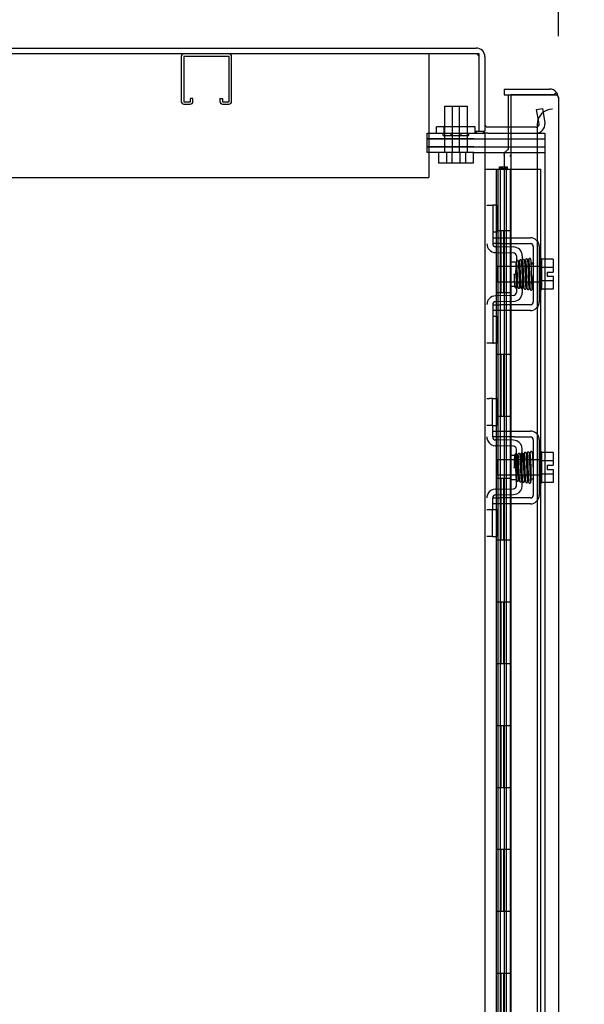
# Model space of a CAD drawing. Header units: inches. Extents: x 2 to 538, y -2 to 358.
# Tile 11 of 43: x 45 to 54, y 207 to 223. Entities that reach past the tile are written whole.
import ezdxf
from ezdxf.enums import TextEntityAlignment as Align
from ezdxf.lldxf.tags import DXFTag

# ---------------------------------------------------------------- set-up
doc = ezdxf.new("R2010")
doc.units = ezdxf.units.IN
doc.header["$MEASUREMENT"] = 0
for name, color, linetype in [('COM42667', 7, 'Continuous'), ('COM42780', 7, 'Continuous'), ('COM50677-1', 7, 'Continuous'), ('COM52167-13', 7, 'Continuous'), ('COM52168-13', 7, 'Continuous'), ('COM54746-68', 7, 'Continuous'), ('COM56145', 7, 'Continuous'), ('COM70098', 7, 'Continuous'), ('COM70110-4', 7, 'Continuous'), ('COM70220', 7, 'Continuous'), ('COM71189-4', 7, 'Continuous'), ('Default', 7, 'Continuous'), ('GSK86006', 7, 'Continuous'), ('NTS86070', 7, 'Continuous'), ('SCC180005', 7, 'Continuous'), ('SCC19011', 7, 'Continuous'), ('SPR20265', 7, 'Continuous'), ('WAF25035', 7, 'Continuous')]:
    doc.layers.add(name, color=color, linetype=linetype)
doc.styles.add('SEACAD_Times_New_Roman', font='times.ttf')
tags = doc.linetypes.add('HIDDEN2', pattern=[0.1875, 0.125, -0.0625]).pattern_tags.tags
tags[6:7] = [DXFTag(74, 4), DXFTag(75, 0), DXFTag(340, '0'), DXFTag(46, 0.0), DXFTag(50, 0.0), DXFTag(44, 0.0), DXFTag(45, 0.0)]
tags[4:5] = [DXFTag(74, 4), DXFTag(75, 0), DXFTag(340, '0'), DXFTag(46, 0.0), DXFTag(50, 0.0), DXFTag(44, 0.0), DXFTag(45, 0.0)]
doc.dimstyles.new('HAMMOND_(STH_-_540x360)', dxfattribs={"dimtxt": 2, "dimasz": 2.5, "dimexe": 1, "dimexo": 1, "dimgap": 0.5, "dimtad": 0, "dimtih": 1, "dimtoh": 1, "dimzin": 0, "dimdsep": 46, "dimtxsty": 'SEACAD_Times_New_Roman', "dimblk1": '_SE_FILLED', "dimblk2": '_SE_FILLED', "dimsah": 1, "dimcen": 1, "dimadec": 0, "dimazin": 0, "dimtfac": 0.8, "dimtofl": 0, "dimtmove": 0, "dimatfit": 3, "dimfxl": 0, "dimtolj": 1, "dimtzin": 0, "dimarcsym": 0})

# ---------------------------------------------------------------- blocks, each defined once
blk = doc.blocks.new('SE3')
at = {"layer": 'COM42667', "color": 7, "linetype": 'HIDDEN2'}
for p, q in [((52.816, 219.475), (52.941, 219.475)), ((52.941, 219.475), (53.424, 219.475)), ((52.941, 219.38), (52.816, 219.38)), ((52.941, 219.38), (53.424, 219.38)), ((53.472, 219.332), (53.472, 218.441)), ((53.567, 219.332), (53.567, 218.441)), ((52.816, 218.393), (52.941, 218.393)), ((53.424, 218.393), (52.941, 218.393)), ((52.941, 218.298), (52.816, 218.298)), ((53.424, 218.298), (52.941, 218.298)), ((52.816, 216.351), (52.941, 216.351)), ((52.816, 216.256), (52.816, 216.294)), ((52.941, 216.351), (53.108, 216.351)), ((53.108, 216.351), (53.168, 216.351)), ((53.168, 216.351), (53.424, 216.351)), ((52.941, 216.256), (52.816, 216.256)), ((53.108, 216.256), (52.941, 216.256)), ((53.168, 216.256), (53.108, 216.256)), ((53.168, 216.256), (53.424, 216.256)), ((53.472, 216.208), (53.472, 215.317)), ((53.567, 216.208), (53.567, 215.317)), ((52.816, 215.269), (52.941, 215.269)), ((52.816, 215.231), (52.816, 215.269)), ((52.941, 215.174), (52.816, 215.174)), ((53.108, 215.269), (52.941, 215.269)), ((53.108, 215.174), (52.941, 215.174)), ((53.168, 215.269), (53.108, 215.269)), ((53.168, 215.174), (53.108, 215.174)), ((53.424, 215.269), (53.168, 215.269)), ((53.424, 215.174), (53.168, 215.174))]:
    blk.add_line(p, q, dxfattribs=at)
for centre, radius, start, end in [((53.424, 219.332), 0.143, 0, 90), ((53.424, 219.332), 0.048, 0, 90), ((53.424, 218.441), 0.143, 270, 0), ((53.424, 218.441), 0.048, 270, 0), ((53.424, 216.208), 0.143, 0, 90), ((53.424, 216.208), 0.048, 0, 90), ((53.424, 215.317), 0.143, 270, 0), ((53.424, 215.317), 0.048, 270, 0)]:
    blk.add_arc(centre, radius, start, end, dxfattribs=at)
at = {"layer": 'COM42780', "color": 7, "linetype": 'HIDDEN2'}
for p, q in [((52.721, 220.002), (52.816, 220.002)), ((52.816, 220.002), (52.816, 219.752)), ((52.83, 220.002), (52.816, 220.002)), ((52.881, 220.002), (52.83, 220.002)), ((52.881, 220.002), (52.881, 219.565)), ((52.816, 219.752), (52.816, 219.379)), ((52.816, 219.565), (52.83, 219.565)), ((52.881, 219.565), (52.83, 219.565)), ((52.863, 219.332), (53.153, 219.326)), ((52.862, 219.237), (53.151, 219.231)), ((53.198, 219.183), (53.198, 218.59)), ((53.293, 219.183), (53.293, 218.59)), ((53.103, 218.692), (53.103, 219.082)), ((53.198, 219.082), (53.103, 219.082)), ((53.103, 218.692), (53.198, 218.692)), ((53.151, 218.542), (52.862, 218.536)), ((52.816, 218.394), (52.816, 218.021)), ((53.153, 218.447), (52.863, 218.442)), ((52.83, 218.208), (52.816, 218.208)), ((52.83, 218.208), (52.881, 218.208)), ((52.881, 218.208), (52.881, 217.771)), ((52.816, 218.021), (52.816, 217.771)), ((52.816, 217.771), (52.721, 217.771)), ((52.816, 217.771), (52.83, 217.771)), ((52.881, 217.771), (52.83, 217.771)), ((52.721, 216.878), (52.763, 216.878)), ((52.814, 216.878), (52.763, 216.878)), ((52.814, 216.878), (52.881, 216.878)), ((52.814, 216.441), (52.814, 216.878)), ((52.881, 216.441), (52.881, 216.878)), ((52.763, 216.441), (52.721, 216.441)), ((52.814, 216.441), (52.763, 216.441)), ((52.814, 216.441), (52.881, 216.441)), ((52.816, 216.294), (52.816, 216.441)), ((53.153, 216.202), (52.863, 216.208)), ((53.207, 216.191), (53.153, 216.202)), ((53.151, 216.107), (52.862, 216.113)), ((53.103, 215.958), (53.103, 215.568)), ((53.198, 215.958), (53.103, 215.958)), ((53.198, 215.466), (53.198, 216.059)), ((53.293, 215.466), (53.293, 216.059)), ((53.103, 215.568), (53.198, 215.568)), ((52.862, 215.412), (53.151, 215.418)), ((52.863, 215.318), (53.153, 215.323)), ((53.153, 215.323), (53.207, 215.334)), ((52.816, 215.084), (52.816, 215.231)), ((52.721, 215.084), (52.763, 215.084)), ((52.763, 215.084), (52.814, 215.084)), ((52.814, 215.084), (52.881, 215.084)), ((52.814, 214.647), (52.814, 215.084)), ((52.881, 214.647), (52.881, 215.084)), ((52.763, 214.647), (52.721, 214.647)), ((52.814, 214.647), (52.763, 214.647)), ((52.814, 214.647), (52.881, 214.647))]:
    blk.add_line(p, q, dxfattribs=at)
for centre, radius, start, end in [((52.864, 219.379), 0.143, 180, 269), ((52.864, 219.379), 0.048, 180, 269), ((53.15, 219.183), 0.143, 0, 89), ((53.15, 219.183), 0.048, 0, 89), ((52.864, 218.394), 0.143, 91, 180), ((53.15, 218.59), 0.048, 271, 0), ((53.15, 218.59), 0.143, 271, 0), ((52.864, 218.394), 0.048, 91, 180), ((52.864, 216.255), 0.143, 180, 206.9082), ((52.864, 216.255), 0.143, 206.9082, 269), ((52.864, 216.255), 0.048, 180, 269), ((53.15, 216.059), 0.143, 0, 66.6665), ((53.15, 216.059), 0.048, 0, 89), ((52.864, 215.27), 0.143, 153.0918, 180), ((52.864, 215.27), 0.143, 91, 153.0918), ((53.15, 215.466), 0.048, 271, 0), ((53.15, 215.466), 0.143, 293.3335, 0), ((52.864, 215.27), 0.048, 91, 180)]:
    blk.add_arc(centre, radius, start, end, dxfattribs=at)
at = {"layer": 'COM50677-1', "color": 7, "linetype": 'HIDDEN2'}
for p, q in [((51.786, 222.447), (51.786, 222.262)), ((51.786, 222.262), (51.786, 220.447)), ((28.286, 220.447), (51.786, 220.447))]:
    blk.add_line(p, q, dxfattribs=at)
at = {"layer": 'COM52167-13', "color": 7, "linetype": 'HIDDEN2'}
blk.add_arc((53.323, 220.81), 0.224, 179.797, 186.1302, dxfattribs=at)
at = {"layer": 'COM52168-13', "color": 7, "linetype": 'Continuous'}
for p, q in [((53.003, 221.879), (53.003, 221.784)), ((53.003, 221.879), (53.735, 221.879)), ((53.003, 221.784), (53.735, 221.784)), ((53.073, 221.784), (53.108, 221.784)), ((53.073, 221.262), (53.073, 221.784)), ((53.108, 221.784), (53.108, 151.387)), ((53.735, 221.784), (53.108, 221.784)), ((53.735, 221.784), (53.735, 221.784)), ((53.798, 221.784), (53.735, 221.784)), ((53.735, 221.784), (53.849, 221.784)), ((53.798, 221.784), (53.849, 221.823)), ((53.878, 221.736), (53.878, 151.435)), ((53.878, 221.736), (53.878, 221.736)), ((53.878, 221.736), (53.878, 221.736))]:
    blk.add_line(p, q, dxfattribs=at)
at = {"layer": 'COM52168-13', "color": 7, "linetype": 'HIDDEN2'}
for p, q in [((53.073, 220.909), (53.073, 221.262)), ((53.003, 220.811), (53.003, 191.149))]:
    blk.add_line(p, q, dxfattribs=at)
at = {"layer": 'COM52168-13', "color": 7, "linetype": 'Continuous'}
for start, end in [(37.5036, 90), (0.1561, 37.5036), (0, 0.0762)]:
    blk.add_arc((53.735, 221.736), 0.143, start, end, dxfattribs=at)
blk.add_open_spline([(53.849, 221.784), (53.858, 221.776), (53.866, 221.768), (53.873, 221.756), (53.875, 221.752), (53.878, 221.744), (53.878, 221.74), (53.878, 221.736)], degree=3, knots=[0, 0, 0, 0, 0.5, 0.5, 0.75, 0.75, 1, 1, 1, 1], dxfattribs=at)
at = {"layer": 'COM52168-13', "color": 7, "linetype": 'HIDDEN2'}
blk.add_open_spline([(53.003, 220.811), (53.003, 220.813), (53.003, 220.815), (53.004, 220.827), (53.008, 220.837), (53.019, 220.858), (53.028, 220.868), (53.048, 220.888), (53.06, 220.899), (53.073, 220.909)], degree=3, knots=[0.2029594, 0.2029594, 0.2029594, 0.2029594, 0.25, 0.25, 0.5, 0.5, 0.75, 0.75, 1, 1, 1, 1], dxfattribs=at)
at = {"layer": 'COM54746-68', "color": 7, "linetype": 'Continuous'}
for p, q in [((52.691, 220.586), (52.903, 220.586)), ((52.903, 220.586), (53.106, 220.586)), ((52.903, 219.586), (52.903, 220.586)), ((52.927, 220.595), (52.927, 220.621)), ((52.927, 220.621), (52.977, 220.621)), ((52.977, 220.595), (52.927, 220.595)), ((52.939, 220.595), (52.939, 220.586)), ((52.977, 220.621), (53.002, 220.621)), ((52.977, 220.595), (53.002, 220.595)), ((53.002, 220.621), (53.052, 220.621)), ((53.052, 220.595), (53.002, 220.595)), ((53.039, 220.586), (53.039, 220.595)), ((53.052, 220.621), (53.052, 220.595)), ((53.106, 220.586), (53.108, 220.586)), ((53.106, 219.586), (53.106, 220.586)), ((53.106, 219.586), (52.903, 219.586)), ((53.106, 219.586), (52.903, 219.586)), ((52.903, 218.586), (52.903, 219.586)), ((53.106, 218.586), (53.106, 219.586)), ((53.106, 218.586), (52.903, 218.586)), ((53.106, 218.586), (52.903, 218.586)), ((52.903, 217.586), (52.903, 218.586)), ((53.106, 217.586), (53.106, 218.586)), ((53.106, 217.586), (52.903, 217.586)), ((53.106, 217.586), (52.903, 217.586)), ((52.903, 216.586), (52.903, 217.586)), ((53.106, 216.586), (53.106, 217.586)), ((53.106, 216.586), (52.903, 216.586)), ((53.106, 216.586), (52.903, 216.586)), ((52.903, 215.586), (52.903, 216.586)), ((53.106, 215.586), (53.106, 216.586)), ((53.106, 215.586), (52.903, 215.586)), ((53.106, 215.586), (52.903, 215.586)), ((52.903, 214.586), (52.903, 215.586)), ((53.106, 214.586), (53.106, 215.586)), ((53.106, 214.586), (52.903, 214.586)), ((53.106, 214.586), (52.903, 214.586)), ((52.903, 213.586), (52.903, 214.586)), ((53.106, 213.586), (53.106, 214.586)), ((53.106, 213.586), (52.903, 213.586)), ((53.106, 213.586), (52.903, 213.586)), ((52.903, 212.586), (52.903, 213.586)), ((53.106, 212.586), (53.106, 213.586)), ((53.106, 212.586), (52.903, 212.586)), ((53.106, 212.586), (52.903, 212.586)), ((52.903, 211.586), (52.903, 212.586)), ((53.106, 211.586), (53.106, 212.586)), ((53.106, 211.586), (52.903, 211.586)), ((53.106, 211.586), (52.903, 211.586)), ((52.903, 210.586), (52.903, 211.586)), ((53.106, 210.586), (53.106, 211.586)), ((53.106, 210.586), (52.903, 210.586)), ((53.106, 210.586), (52.903, 210.586)), ((52.903, 209.586), (52.903, 210.586)), ((53.106, 209.586), (53.106, 210.586)), ((53.106, 209.586), (52.903, 209.586)), ((53.106, 209.586), (52.903, 209.586)), ((52.903, 208.586), (52.903, 209.586)), ((53.106, 208.586), (53.106, 209.586)), ((53.106, 208.586), (52.903, 208.586)), ((53.106, 208.586), (52.903, 208.586)), ((52.903, 207.586), (52.903, 208.586)), ((53.106, 207.586), (53.106, 208.586)), ((53.106, 207.586), (52.903, 207.586)), ((53.106, 207.586), (52.903, 207.586)), ((52.903, 206.586), (52.903, 207.586)), ((53.106, 206.586), (53.106, 207.586))]:
    blk.add_line(p, q, dxfattribs=at)
at = {"layer": 'COM54746-68', "color": 7, "linetype": 'HIDDEN2'}
for p, q in [((52.872, 220.586), (52.872, 219.586)), ((52.877, 219.586), (52.877, 220.586)), ((52.939, 220.586), (52.939, 152.586)), ((53, 220.586), (53, 219.586)), ((53.039, 152.586), (53.039, 220.586)), ((53.108, 220.586), (53.594, 220.586)), ((53.594, 152.586), (53.594, 220.586)), ((52.903, 219.586), (52.872, 219.586)), ((52.872, 219.586), (52.872, 218.586)), ((52.948, 219.586), (52.948, 218.586)), ((52.989, 219.586), (52.989, 218.586)), ((52.903, 218.586), (52.872, 218.586)), ((52.872, 218.586), (52.872, 217.586)), ((52.877, 217.586), (52.877, 218.586)), ((53, 218.586), (53, 217.586)), ((52.903, 217.586), (52.872, 217.586)), ((52.872, 217.586), (52.872, 216.586)), ((52.948, 217.586), (52.948, 216.586)), ((52.989, 217.586), (52.989, 216.586)), ((52.903, 216.586), (52.872, 216.586)), ((52.872, 216.586), (52.872, 215.586)), ((52.877, 215.586), (52.877, 216.586)), ((53, 216.586), (53, 215.586)), ((52.903, 215.586), (52.872, 215.586)), ((52.872, 215.586), (52.872, 214.586)), ((52.948, 215.586), (52.948, 214.586)), ((52.989, 215.586), (52.989, 214.586)), ((52.903, 214.586), (52.872, 214.586)), ((52.872, 214.586), (52.872, 213.586)), ((52.877, 213.586), (52.877, 214.586)), ((53, 214.586), (53, 213.586)), ((52.903, 213.586), (52.872, 213.586)), ((52.872, 213.586), (52.872, 212.586)), ((52.948, 213.586), (52.948, 212.586)), ((52.989, 213.586), (52.989, 212.586)), ((52.903, 212.586), (52.872, 212.586)), ((52.872, 212.586), (52.872, 211.586)), ((52.877, 211.586), (52.877, 212.586)), ((53, 212.586), (53, 211.586)), ((52.903, 211.586), (52.872, 211.586)), ((52.872, 211.586), (52.872, 210.586)), ((52.948, 211.586), (52.948, 210.586)), ((52.989, 211.586), (52.989, 210.586)), ((52.903, 210.586), (52.872, 210.586)), ((52.872, 210.586), (52.872, 209.586)), ((52.877, 209.586), (52.877, 210.586)), ((53, 210.586), (53, 209.586)), ((52.903, 209.586), (52.872, 209.586)), ((52.872, 209.586), (52.872, 208.586)), ((52.948, 209.586), (52.948, 208.586)), ((52.989, 209.586), (52.989, 208.586)), ((52.903, 208.586), (52.872, 208.586)), ((52.872, 208.586), (52.872, 207.586)), ((52.877, 207.586), (52.877, 208.586)), ((53, 208.586), (53, 207.586)), ((52.903, 207.586), (52.872, 207.586)), ((52.872, 207.586), (52.872, 206.586)), ((52.948, 207.586), (52.948, 206.586)), ((52.989, 207.586), (52.989, 206.586))]:
    blk.add_line(p, q, dxfattribs=at)
at = {"layer": 'COM56145', "color": 7, "linetype": 'HIDDEN2'}
for p, q in [((47.783, 222.404), (47.783, 221.677)), ((47.823, 222.404), (47.823, 221.677)), ((48.553, 222.407), (47.826, 222.407)), ((48.556, 221.677), (48.556, 222.404)), ((48.596, 221.677), (48.596, 222.404)), ((47.931, 221.677), (47.931, 221.728)), ((47.971, 221.728), (47.931, 221.728)), ((47.971, 221.677), (47.971, 221.728)), ((48.408, 221.728), (48.408, 221.677)), ((48.408, 221.728), (48.448, 221.728)), ((48.448, 221.728), (48.448, 221.677)), ((47.826, 221.674), (47.928, 221.674)), ((47.826, 221.634), (47.928, 221.634)), ((48.451, 221.674), (48.553, 221.674)), ((48.451, 221.634), (48.553, 221.634))]:
    blk.add_line(p, q, dxfattribs=at)
for centre, radius, start, end in [((47.826, 222.404), 0.043, 90, 180), ((47.826, 222.404), 0.003, 90, 180), ((48.553, 222.404), 0.043, 0, 90), ((48.553, 222.404), 0.003, 0, 90), ((47.826, 221.677), 0.043, 180, 270), ((47.826, 221.677), 0.003, 180, 270), ((47.928, 221.677), 0.003, 270, 0), ((47.928, 221.677), 0.043, 270, 0), ((48.451, 221.677), 0.043, 180, 270), ((48.451, 221.677), 0.003, 180, 270), ((48.553, 221.677), 0.003, 270, 0), ((48.553, 221.677), 0.043, 270, 0)]:
    blk.add_arc(centre, radius, start, end, dxfattribs=at)
at = {"layer": 'COM70098', "color": 7, "linetype": 'HIDDEN2'}
for p, q in [((51.759, 221.072), (51.759, 221.167)), ((51.759, 221.167), (52.509, 221.167)), ((52.509, 221.072), (51.759, 221.072)), ((52.509, 221.167), (52.548, 221.167)), ((52.509, 221.072), (53.658, 221.072)), ((51.759, 220.852), (51.759, 220.947)), ((51.759, 220.947), (52.509, 220.947)), ((52.509, 220.947), (53.658, 220.947)), ((52.509, 220.852), (51.759, 220.852)), ((52.509, 220.852), (53.658, 220.852))]:
    blk.add_line(p, q, dxfattribs=at)
at = {"layer": 'COM70110-4', "color": 7, "linetype": 'Continuous'}
for p, q in [((28.098, 222.542), (52.548, 222.542)), ((52.691, 222.399), (52.691, 221.197)), ((53.108, 221.262), (52.739, 221.262)), ((52.596, 221.197), (52.691, 221.197))]:
    blk.add_line(p, q, dxfattribs=at)
at = {"layer": 'COM70110-4', "color": 7, "linetype": 'HIDDEN2'}
for p, q in [((53.524, 221.547), (53.618, 221.564)), ((53.564, 221.318), (53.524, 221.547)), ((53.618, 221.564), (53.658, 221.335)), ((53.517, 221.262), (53.108, 221.262)), ((53.564, 221.3), (53.564, 221.318)), ((53.658, 221.335), (53.66, 221.317))]:
    blk.add_line(p, q, dxfattribs=at)
at = {"layer": 'COM70110-4', "color": 7, "linetype": 'Continuous'}
for centre, radius, start, end in [((52.548, 222.399), 0.143, 0, 90), ((52.739, 221.31), 0.048, 180, 270), ((52.739, 221.31), 0.143, 232.2051, 270)]:
    blk.add_arc(centre, radius, start, end, dxfattribs=at)
at = {"layer": 'COM70110-4', "color": 7, "linetype": 'HIDDEN2'}
for centre, radius, start, end in [((52.548, 222.399), 0.048, 0, 90), ((53.517, 221.31), 0.143, 270, 2.8653), ((53.517, 221.31), 0.048, 270, 348.2832)]:
    blk.add_arc(centre, radius, start, end, dxfattribs=at)
at = {"layer": 'COM70220', "color": 7, "linetype": 'HIDDEN2'}
for p, q in [((53.533, 221.303), (53.533, 221.053)), ((53.533, 221.053), (53.533, 151.906))]:
    blk.add_line(p, q, dxfattribs=at)
blk.add_arc((53.783, 221.303), 0.25, 90, 180, dxfattribs=at)
at = {"layer": 'COM71189-4', "color": 7, "linetype": 'Continuous'}
for p, q in [((52.596, 222.447), (28.146, 222.447)), ((52.596, 221.197), (52.596, 222.447)), ((52.548, 221.197), (52.548, 221.167)), ((52.548, 221.197), (52.596, 221.197)), ((52.548, 221.167), (52.691, 221.167)), ((52.691, 221.167), (52.691, 151.792)), ((52.739, 221.167), (52.691, 221.167)), ((52.739, 221.167), (53.108, 221.167))]:
    blk.add_line(p, q, dxfattribs=at)
at = {"layer": 'COM71189-4', "color": 7, "linetype": 'HIDDEN2'}
for p, q in [((53.108, 221.167), (53.658, 221.167)), ((53.658, 221.167), (53.658, 151.792))]:
    blk.add_line(p, q, dxfattribs=at)
at = {"layer": 'GSK86006', "color": 7, "linetype": 'HIDDEN2'}
for p, q in [((51.759, 220.947), (51.759, 221.072)), ((51.759, 221.072), (52.509, 221.072)), ((52.509, 221.072), (53.658, 221.072)), ((52.509, 220.947), (51.759, 220.947)), ((52.509, 220.947), (53.658, 220.947))]:
    blk.add_line(p, q, dxfattribs=at)
at = {"layer": 'NTS86070', "color": 7, "linetype": 'HIDDEN2'}
for p, q in [((52.033, 221.267), (51.908, 221.267)), ((51.908, 221.167), (51.908, 221.267)), ((52.533, 221.267), (52.033, 221.267)), ((52.033, 221.167), (52.033, 221.267)), ((52.408, 221.167), (52.408, 221.267)), ((52.533, 221.167), (52.533, 221.267)), ((52.012, 221.167), (52.012, 221.137)), ((52.022, 221.127), (52.147, 221.127)), ((52.137, 221.167), (52.137, 221.137)), ((52.147, 221.127), (52.42, 221.127)), ((52.305, 221.137), (52.305, 221.167)), ((52.43, 221.137), (52.43, 221.167))]:
    blk.add_line(p, q, dxfattribs=at)
for centre, start, end in [((52.022, 221.137), 180, 270), ((52.147, 221.137), 180, 270), ((52.295, 221.137), 270, 0), ((52.42, 221.137), 270, 0)]:
    blk.add_arc(centre, 0.01, start, end, dxfattribs=at)
at = {"layer": 'SCC180005', "color": 7, "linetype": 'HIDDEN2'}
for p, q in [((52.035, 221.602), (52.16, 221.602)), ((52.035, 221.602), (52.035, 220.852)), ((52.16, 221.602), (52.406, 221.602)), ((52.16, 221.602), (52.16, 220.852)), ((52.281, 220.852), (52.281, 221.602)), ((52.406, 220.852), (52.406, 221.602)), ((51.942, 220.852), (51.942, 220.678)), ((52.067, 220.852), (52.067, 220.678)), ((52.158, 220.852), (52.158, 220.678)), ((52.283, 220.852), (52.283, 220.678)), ((52.374, 220.852), (52.374, 220.678)), ((52.499, 220.852), (52.499, 220.678)), ((52.067, 220.678), (51.942, 220.678)), ((52.283, 220.678), (52.067, 220.678)), ((52.499, 220.678), (52.283, 220.678))]:
    blk.add_line(p, q, dxfattribs=at)
at = {"layer": 'SCC19011', "color": 7, "linetype": 'HIDDEN2'}
for p, q in [((52.88, 218.765), (52.88, 219.009)), ((53.612, 219.009), (52.88, 219.009)), ((53.793, 219.128), (53.612, 219.128)), ((53.793, 218.995), (53.612, 218.995)), ((53.793, 219.128), (53.793, 218.995)), ((53.793, 218.995), (53.793, 218.921)), ((53.698, 218.921), (53.793, 218.921)), ((53.698, 218.921), (53.698, 218.853)), ((53.698, 218.853), (53.793, 218.853)), ((53.793, 218.853), (53.793, 218.778)), ((52.88, 218.765), (53.612, 218.765)), ((53.793, 218.778), (53.612, 218.778)), ((53.793, 218.778), (53.793, 218.646)), ((53.793, 218.646), (53.612, 218.646)), ((53.793, 216.004), (53.612, 216.004)), ((53.793, 216.004), (53.793, 215.871)), ((52.88, 215.885), (52.88, 215.641)), ((53.612, 215.885), (52.88, 215.885)), ((53.793, 215.871), (53.612, 215.871)), ((53.698, 215.797), (53.698, 215.729)), ((53.698, 215.797), (53.793, 215.797)), ((53.793, 215.871), (53.793, 215.797)), ((52.88, 215.641), (53.612, 215.641)), ((53.793, 215.654), (53.612, 215.654)), ((53.698, 215.729), (53.793, 215.729)), ((53.793, 215.729), (53.793, 215.654)), ((53.793, 215.654), (53.793, 215.522)), ((53.793, 215.522), (53.612, 215.522))]:
    blk.add_line(p, q, dxfattribs=at)
at = {"layer": 'SPR20265', "color": 7, "linetype": 'HIDDEN2'}
for p, q in [((53.159, 218.887), (53.194, 218.887)), ((53.159, 215.763), (53.194, 215.763))]:
    blk.add_line(p, q, dxfattribs=at)
for centre, radius, start, end in [((48.549, 219.063), 4.891, 359.5941, 359.9583), ((48.522, 219.064), 4.954, 355.1676, 359.9373), ((53.339, 218.662), 0.0181, 180.2962, 0.6354), ((48.549, 215.586), 4.891, 0.0417, 4.8553), ((48.522, 215.585), 4.954, 0.0627, 4.8324)]:
    blk.add_arc(centre, radius, start, end, dxfattribs=at)
blk.add_ellipse((53.458, 219.059), major_axis=(0.0175, 0), ratio=0.707107, dxfattribs=at)
for start_param, end_param in [(3.148685, 6.283185), (0, 0.029803)]:
    blk.add_ellipse((53.458, 215.59), major_axis=(0.0175, 0), ratio=0.707107, start_param=start_param, end_param=end_param, dxfattribs=at)
for points, knots in [([(53.432, 219.123), (53.432, 219.125), (53.432, 219.127), (53.43, 219.131), (53.428, 219.135), (53.424, 219.139), (53.418, 219.141), (53.411, 219.141), (53.404, 219.138), (53.399, 219.134), (53.397, 219.128), (53.396, 219.124), (53.396, 219.122)], [0, 0, 0, 0, 0.065589, 0.134096, 0.204, 0.273642, 0.405923, 0.527776, 0.652215, 0.775569, 0.89228, 1, 1, 1, 1]), ([(53.256, 218.68), (53.255, 218.684), (53.253, 218.693), (53.251, 218.726), (53.249, 218.769), (53.247, 218.815), (53.245, 218.863), (53.243, 218.92), (53.241, 218.98), (53.238, 219.033), (53.236, 219.069), (53.233, 219.09), (53.231, 219.102), (53.221, 219.109), (53.214, 219.11), (53.207, 219.109), (53.201, 219.104), (53.194, 219.092), (53.193, 219.072), (53.19, 219.026), (53.188, 218.986), (53.186, 218.938), (53.185, 218.903), (53.184, 218.886)], [0, 0, 0, 0, 0.0498633, 0.0967385, 0.1406512, 0.1816033, 0.2195732, 0.2545774, 0.3154247, 0.3656068, 0.4098144, 0.4487671, 0.4816097, 0.4890997, 0.4961127, 0.5067247, 0.5137429, 0.5238234, 0.6105101, 0.6438897, 0.68173, 0.7239908, 0.7640011, 0.7640011, 0.7640011, 0.7640011]), ([(53.2, 219.081), (53.2, 219.081), (53.2, 219.075), (53.202, 219.052), (53.204, 219.018), (53.206, 218.98), (53.208, 218.931), (53.21, 218.873), (53.212, 218.809), (53.215, 218.748), (53.218, 218.697), (53.22, 218.684), (53.221, 218.677)], [0.5312571, 0.5312571, 0.5312571, 0.5312571, 0.5585929, 0.6096433, 0.6421085, 0.6791741, 0.7208841, 0.7672768, 0.8183419, 0.8741554, 0.9346781, 1, 1, 1, 1]), ([(53.247, 219.102), (53.246, 219.1), (53.244, 219.096), (53.242, 219.06), (53.24, 219.026), (53.239, 219.01)], [0.0098951, 0.0098951, 0.0098951, 0.0098951, 0.1087958, 0.2223565, 0.3065223, 0.3065223, 0.3065223, 0.3065223]), ([(53.283, 219.098), (53.282, 219.102), (53.282, 219.107), (53.276, 219.114), (53.268, 219.118), (53.261, 219.118), (53.255, 219.115), (53.25, 219.111), (53.247, 219.105), (53.247, 219.102), (53.247, 219.1)], [0, 0, 0, 0, 0.160978, 0.319941, 0.465269, 0.591846, 0.711965, 0.822973, 0.919786, 1, 1, 1, 1]), ([(53.247, 219.098), (53.248, 219.095), (53.25, 219.09), (53.252, 219.059), (53.254, 219.018), (53.256, 218.971), (53.258, 218.923), (53.26, 218.864), (53.263, 218.799), (53.265, 218.741), (53.267, 218.701), (53.269, 218.677), (53.273, 218.658), (53.288, 218.65), (53.3, 218.654), (53.313, 218.672), (53.31, 218.69), (53.313, 218.733), (53.314, 218.754), (53.315, 218.764)], [0, 0, 0, 0, 0.0490853, 0.0953348, 0.138754, 0.179289, 0.2169083, 0.2516014, 0.3118083, 0.3615871, 0.4054901, 0.4439435, 0.4809307, 0.5004287, 0.5128196, 0.5303259, 0.613166, 0.6452574, 0.6717527, 0.6717527, 0.6717527, 0.6717527]), ([(53.304, 218.68), (53.304, 218.68), (53.303, 218.686), (53.302, 218.71), (53.3, 218.749), (53.298, 218.791), (53.296, 218.845), (53.294, 218.908), (53.291, 218.976), (53.288, 219.038), (53.285, 219.088), (53.283, 219.097), (53.282, 219.102)], [0.5252176, 0.5252176, 0.5252176, 0.5252176, 0.5500519, 0.604828, 0.6390024, 0.6775462, 0.720453, 0.7677407, 0.8193455, 0.8752892, 0.9355028, 1, 1, 1, 1]), ([(53.296, 219.106), (53.295, 219.1), (53.293, 219.09), (53.291, 219.055), (53.29, 219.027), (53.289, 219.014)], [0, 0, 0, 0, 0.0497131, 0.0964498, 0.1332447, 0.1332447, 0.1332447, 0.1332447]), ([(53.331, 219.11), (53.331, 219.111), (53.331, 219.113), (53.33, 219.116), (53.328, 219.118), (53.326, 219.121), (53.323, 219.123), (53.32, 219.124), (53.316, 219.125), (53.309, 219.124), (53.302, 219.12), (53.296, 219.112), (53.295, 219.106), (53.295, 219.102)], [0.0423433, 0.0423433, 0.0423433, 0.0423433, 0.0780693, 0.1166064, 0.1566075, 0.1991192, 0.2448555, 0.2942488, 0.3475582, 0.468612, 0.6213089, 0.801496, 1, 1, 1, 1]), ([(53.297, 219.103), (53.298, 219.103), (53.299, 219.102), (53.302, 219.076), (53.304, 219.027), (53.306, 218.977), (53.308, 218.933), (53.309, 218.887), (53.311, 218.839), (53.313, 218.792), (53.315, 218.749), (53.316, 218.711), (53.318, 218.682), (53.32, 218.663), (53.321, 218.66), (53.322, 218.659)], [0.0493682, 0.0493682, 0.0493682, 0.0493682, 0.1041505, 0.2141198, 0.3297994, 0.3901531, 0.4519694, 0.5152557, 0.5800319, 0.6463064, 0.7140466, 0.7832821, 0.8540388, 0.9262663, 0.9997798, 0.9997798, 0.9997798, 0.9997798]), ([(53.357, 218.663), (53.356, 218.665), (53.354, 218.671), (53.351, 218.714), (53.348, 218.783), (53.345, 218.857), (53.343, 218.919), (53.341, 218.966), (53.34, 219.01), (53.338, 219.049), (53.336, 219.08), (53.334, 219.102), (53.332, 219.111), (53.332, 219.112), (53.331, 219.112)], [0.0031575, 0.0031575, 0.0031575, 0.0031575, 0.106276, 0.2177664, 0.3343795, 0.4562757, 0.5195077, 0.5840716, 0.6500082, 0.7172741, 0.7858907, 0.8559002, 0.9272657, 0.9562295, 0.9562295, 0.9562295, 0.9562295]), ([(53.346, 219.116), (53.345, 219.111), (53.343, 219.089), (53.34, 219.046), (53.339, 219.02), (53.339, 219.018)], [0.1097302, 0.1097302, 0.1097302, 0.1097302, 0.2224256, 0.3403895, 0.3502806, 0.3502806, 0.3502806, 0.3502806]), ([(53.384, 219.109), (53.383, 219.114), (53.382, 219.121), (53.375, 219.129), (53.37, 219.132), (53.365, 219.133), (53.362, 219.132), (53.358, 219.131), (53.354, 219.129), (53.351, 219.127), (53.349, 219.123), (53.348, 219.119), (53.348, 219.117), (53.347, 219.115)], [0, 0, 0, 0, 0.324319, 0.462115, 0.581304, 0.633213, 0.682431, 0.732423, 0.783847, 0.836789, 0.89085, 0.94542, 1, 1, 1, 1]), ([(53.348, 219.111), (53.349, 219.104), (53.351, 219.089), (53.354, 219.037), (53.357, 218.967), (53.359, 218.888), (53.362, 218.808), (53.365, 218.737), (53.368, 218.681), (53.369, 218.666), (53.37, 218.657)], [0, 0, 0, 0, 0.123677, 0.247763, 0.372182, 0.497025, 0.622181, 0.747773, 0.873664, 1, 1, 1, 1]), ([(53.405, 218.659), (53.404, 218.667), (53.403, 218.683), (53.4, 218.738), (53.397, 218.808), (53.394, 218.888), (53.392, 218.968), (53.389, 219.037), (53.386, 219.091), (53.384, 219.105), (53.383, 219.113)], [0, 0, 0, 0, 0.125356, 0.250547, 0.375714, 0.500726, 0.625702, 0.75054, 0.875328, 1, 1, 1, 1]), ([(53.397, 219.125), (53.396, 219.121), (53.394, 219.113), (53.391, 219.071), (53.39, 219.037), (53.389, 219.024)], [0, 0, 0, 0, 0.1087369, 0.2223139, 0.2823724, 0.2823724, 0.2823724, 0.2823724]), ([(53.397, 219.121), (53.398, 219.12), (53.4, 219.115), (53.402, 219.071), (53.405, 219.011), (53.407, 218.953), (53.409, 218.905), (53.41, 218.854), (53.412, 218.804), (53.414, 218.756), (53.416, 218.714), (53.418, 218.679), (53.419, 218.654), (53.421, 218.643), (53.422, 218.643), (53.422, 218.643)], [0.0084013, 0.0084013, 0.0084013, 0.0084013, 0.1047673, 0.2149815, 0.3308118, 0.3911182, 0.4528716, 0.5160814, 0.5807303, 0.6468516, 0.7144807, 0.783578, 0.8541849, 0.926338, 0.9626406, 0.9626406, 0.9626406, 0.9626406]), ([(53.457, 218.65), (53.456, 218.65), (53.455, 218.652), (53.452, 218.683), (53.45, 218.737), (53.448, 218.792), (53.446, 218.839), (53.444, 218.889), (53.443, 218.94), (53.441, 218.99), (53.439, 219.035), (53.437, 219.074), (53.435, 219.104), (53.433, 219.122), (53.432, 219.124), (53.432, 219.125)], [0.041658, 0.041658, 0.041658, 0.041658, 0.1062331, 0.2177365, 0.3345116, 0.3951575, 0.4571173, 0.5204025, 0.5850154, 0.650919, 0.7181243, 0.7866617, 0.856475, 0.927577, 0.9945625, 0.9945625, 0.9945625, 0.9945625]), ([(53.159, 218.887), (53.16, 218.871), (53.161, 218.846), (53.163, 218.805), (53.164, 218.768), (53.166, 218.736), (53.168, 218.711), (53.169, 218.693), (53.171, 218.683), (53.172, 218.682), (53.172, 218.682)], [0, 0, 0, 0, 0.1236932, 0.2477957, 0.3722334, 0.4970307, 0.6222178, 0.7477992, 0.8737106, 0.9604174, 0.9604174, 0.9604174, 0.9604174]), ([(53.207, 218.688), (53.206, 218.687), (53.205, 218.688), (53.204, 218.697), (53.202, 218.714), (53.201, 218.738), (53.199, 218.769), (53.198, 218.805), (53.196, 218.846), (53.195, 218.871), (53.194, 218.887)], [0.0491745, 0.0491745, 0.0491745, 0.0491745, 0.1247815, 0.2496118, 0.3745487, 0.4995316, 0.6245497, 0.7496304, 0.874808, 1, 1, 1, 1]), ([(53.172, 218.685), (53.172, 218.683), (53.172, 218.681), (53.174, 218.677), (53.176, 218.673), (53.179, 218.67), (53.182, 218.668), (53.187, 218.667), (53.193, 218.667), (53.2, 218.67), (53.205, 218.675), (53.207, 218.681), (53.208, 218.685), (53.208, 218.687)], [0, 0, 0, 0, 0.058977, 0.121112, 0.184968, 0.249019, 0.31194, 0.372841, 0.48981, 0.614536, 0.743768, 0.872723, 1, 1, 1, 1]), ([(53.207, 218.684), (53.208, 218.687), (53.21, 218.694), (53.212, 218.724), (53.214, 218.752), (53.214, 218.766)], [0, 0, 0, 0, 0.0491727, 0.0954645, 0.1386905, 0.1386905, 0.1386905, 0.1386905]), ([(53.22, 218.681), (53.221, 218.678), (53.221, 218.672), (53.227, 218.664), (53.234, 218.66), (53.241, 218.659), (53.246, 218.661), (53.25, 218.663), (53.253, 218.666), (53.255, 218.668), (53.256, 218.671), (53.257, 218.674), (53.257, 218.676), (53.257, 218.677)], [0, 0, 0, 0, 0.180774, 0.350248, 0.499828, 0.623642, 0.733222, 0.784403, 0.832779, 0.878274, 0.921007, 0.961361, 1, 1, 1, 1]), ([(53.258, 218.68), (53.259, 218.685), (53.261, 218.707), (53.263, 218.742), (53.264, 218.761)], [0.1070599, 0.1070599, 0.1070599, 0.1070599, 0.2191639, 0.3205784, 0.3205784, 0.3205784, 0.3205784]), ([(53.357, 218.659), (53.358, 218.662), (53.36, 218.669), (53.362, 218.707), (53.364, 218.739), (53.364, 218.751)], [0, 0, 0, 0, 0.1069729, 0.2190176, 0.2772299, 0.2772299, 0.2772299, 0.2772299]), ([(53.37, 218.662), (53.37, 218.656), (53.371, 218.649), (53.378, 218.64), (53.384, 218.637), (53.389, 218.637), (53.392, 218.637), (53.396, 218.638), (53.399, 218.64), (53.402, 218.643), (53.405, 218.646), (53.406, 218.65), (53.406, 218.653), (53.406, 218.654)], [0, 0, 0, 0, 0.337377, 0.476585, 0.593946, 0.643993, 0.690857, 0.738213, 0.787078, 0.837877, 0.890521, 0.944659, 1, 1, 1, 1]), ([(53.408, 218.652), (53.409, 218.656), (53.411, 218.678), (53.413, 218.72), (53.414, 218.746), (53.414, 218.748)], [0.1075026, 0.1075026, 0.1075026, 0.1075026, 0.219859, 0.336958, 0.3455788, 0.3455788, 0.3455788, 0.3455788]), ([(53.422, 218.646), (53.422, 218.645), (53.422, 218.643), (53.423, 218.641), (53.424, 218.638), (53.425, 218.635), (53.428, 218.633), (53.43, 218.631), (53.433, 218.629), (53.438, 218.628), (53.444, 218.629), (53.451, 218.633), (53.457, 218.641), (53.458, 218.647), (53.459, 218.651)], [0, 0, 0, 0, 0.03948, 0.078027, 0.11705, 0.157795, 0.20119, 0.247813, 0.297965, 0.351797, 0.472995, 0.624898, 0.803476, 1, 1, 1, 1]), ([(53.171, 215.965), (53.17, 215.963), (53.169, 215.956), (53.168, 215.938), (53.166, 215.913), (53.164, 215.881), (53.163, 215.844), (53.161, 215.803), (53.16, 215.778), (53.159, 215.763)], [0.1262894, 0.1262894, 0.1262894, 0.1262894, 0.2522008, 0.3777822, 0.5029693, 0.6277666, 0.7522043, 0.8763068, 1, 1, 1, 1]), ([(53.208, 215.962), (53.208, 215.965), (53.207, 215.971), (53.201, 215.978), (53.194, 215.982), (53.187, 215.982), (53.18, 215.98), (53.175, 215.975), (53.172, 215.97), (53.172, 215.966), (53.172, 215.964)], [0, 0, 0, 0, 0.171749, 0.337669, 0.486578, 0.613302, 0.730062, 0.835396, 0.925606, 1, 1, 1, 1]), ([(53.173, 215.962), (53.173, 215.959), (53.175, 215.952), (53.177, 215.921), (53.179, 215.881), (53.181, 215.835), (53.183, 215.789), (53.185, 215.733), (53.188, 215.672), (53.19, 215.619), (53.193, 215.582), (53.195, 215.562), (53.199, 215.544), (53.214, 215.538), (53.223, 215.541), (53.228, 215.546), (53.235, 215.558), (53.236, 215.578), (53.238, 215.618), (53.239, 215.634), (53.239, 215.64)], [0, 0, 0, 0, 0.0490707, 0.0953048, 0.1387054, 0.1792209, 0.2168158, 0.2514794, 0.3116129, 0.3613366, 0.4052099, 0.4436728, 0.4786903, 0.4958188, 0.5072076, 0.5145844, 0.52541, 0.6107603, 0.6434618, 0.6599898, 0.6599898, 0.6599898, 0.6599898]), ([(53.229, 215.568), (53.229, 215.568), (53.228, 215.574), (53.227, 215.595), (53.225, 215.63), (53.223, 215.668), (53.221, 215.718), (53.219, 215.777), (53.216, 215.84), (53.214, 215.9), (53.211, 215.95), (53.209, 215.96), (53.207, 215.965)], [0.5328988, 0.5328988, 0.5328988, 0.5328988, 0.5569074, 0.6092128, 0.6423045, 0.6799166, 0.7220481, 0.7687139, 0.8198491, 0.8754774, 0.935522, 1, 1, 1, 1]), ([(53.221, 215.972), (53.22, 215.967), (53.219, 215.958), (53.216, 215.926), (53.215, 215.898), (53.214, 215.883)], [0, 0, 0, 0, 0.0498287, 0.096661, 0.1398853, 0.1398853, 0.1398853, 0.1398853]), ([(53.257, 215.972), (53.257, 215.973), (53.257, 215.975), (53.256, 215.977), (53.255, 215.98), (53.253, 215.983), (53.251, 215.985), (53.247, 215.988), (53.242, 215.99), (53.235, 215.989), (53.227, 215.985), (53.222, 215.977), (53.221, 215.971), (53.22, 215.968)], [0, 0, 0, 0, 0.035882, 0.073188, 0.112909, 0.155738, 0.202044, 0.251913, 0.361271, 0.485727, 0.637722, 0.812554, 1, 1, 1, 1]), ([(53.222, 215.968), (53.223, 215.968), (53.224, 215.966), (53.227, 215.938), (53.229, 215.89), (53.231, 215.841), (53.233, 215.799), (53.235, 215.755), (53.236, 215.71), (53.238, 215.666), (53.24, 215.625), (53.242, 215.591), (53.244, 215.565), (53.245, 215.549), (53.246, 215.547), (53.247, 215.547)], [0.0386163, 0.0386163, 0.0386163, 0.0386163, 0.1041999, 0.2141673, 0.3298094, 0.3901346, 0.4519229, 0.5151799, 0.5799285, 0.646185, 0.7139159, 0.7831552, 0.853933, 0.9262015, 0.98991, 0.98991, 0.98991, 0.98991]), ([(53.282, 215.552), (53.281, 215.553), (53.279, 215.557), (53.276, 215.594), (53.273, 215.658), (53.271, 215.727), (53.268, 215.786), (53.267, 215.83), (53.265, 215.873), (53.263, 215.911), (53.261, 215.942), (53.259, 215.964), (53.258, 215.975), (53.257, 215.975), (53.256, 215.975)], [0.0138524, 0.0138524, 0.0138524, 0.0138524, 0.1062824, 0.2178177, 0.3344917, 0.4564531, 0.5197117, 0.5842959, 0.6502411, 0.7175013, 0.7860951, 0.8560626, 0.9273599, 0.9665702, 0.9665702, 0.9665702, 0.9665702]), ([(53.331, 215.545), (53.33, 215.551), (53.328, 215.561), (53.326, 215.599), (53.324, 215.645), (53.322, 215.695), (53.32, 215.745), (53.318, 215.805), (53.315, 215.868), (53.313, 215.923), (53.311, 215.959), (53.308, 215.978), (53.306, 215.986), (53.302, 215.993), (53.295, 215.997), (53.289, 215.998), (53.282, 215.996), (53.276, 215.992), (53.272, 215.986), (53.269, 215.974), (53.267, 215.947), (53.266, 215.913), (53.265, 215.894), (53.264, 215.887)], [0, 0, 0, 0, 0.0498062, 0.0966276, 0.140488, 0.1813946, 0.2193247, 0.2542949, 0.3151029, 0.3652644, 0.4095039, 0.4485899, 0.4658122, 0.4799438, 0.4861373, 0.4916742, 0.500166, 0.5061157, 0.5157515, 0.5507685, 0.6061814, 0.6406611, 0.6597863, 0.6597863, 0.6597863, 0.6597863]), ([(53.275, 215.969), (53.275, 215.969), (53.275, 215.963), (53.277, 215.94), (53.279, 215.906), (53.28, 215.867), (53.282, 215.816), (53.285, 215.756), (53.287, 215.688), (53.29, 215.623), (53.293, 215.566), (53.294, 215.551), (53.296, 215.543)], [0.5362763, 0.5362763, 0.5362763, 0.5362763, 0.5625298, 0.6122564, 0.6441552, 0.6807294, 0.7220204, 0.7680595, 0.8188387, 0.874429, 0.9347864, 1, 1, 1, 1]), ([(53.322, 215.99), (53.321, 215.987), (53.319, 215.981), (53.317, 215.942), (53.315, 215.908), (53.314, 215.893)], [0, 0, 0, 0, 0.1086563, 0.2221233, 0.29424, 0.29424, 0.29424, 0.29424]), ([(53.358, 215.987), (53.357, 215.99), (53.356, 215.994), (53.353, 215.999), (53.349, 216.003), (53.343, 216.005), (53.336, 216.005), (53.33, 216.003), (53.325, 215.998), (53.322, 215.993), (53.321, 215.989), (53.321, 215.987)], [0, 0, 0, 0, 0.147667, 0.223434, 0.298136, 0.43794, 0.563031, 0.685887, 0.803032, 0.90871, 1, 1, 1, 1]), ([(53.322, 215.986), (53.323, 215.983), (53.325, 215.978), (53.328, 215.932), (53.33, 215.874), (53.332, 215.818), (53.334, 215.771), (53.336, 215.723), (53.337, 215.676), (53.339, 215.631), (53.341, 215.592), (53.343, 215.56), (53.345, 215.538), (53.346, 215.529), (53.347, 215.529), (53.348, 215.529)], [0, 0, 0, 0, 0.1045038, 0.2144634, 0.330083, 0.3903051, 0.451994, 0.5151688, 0.5798125, 0.6459641, 0.7136653, 0.7828829, 0.8536605, 0.9260423, 0.9527188, 0.9527188, 0.9527188, 0.9527188]), ([(53.381, 215.538), (53.381, 215.538), (53.38, 215.54), (53.377, 215.565), (53.375, 215.614), (53.373, 215.665), (53.371, 215.709), (53.37, 215.757), (53.368, 215.805), (53.366, 215.853), (53.364, 215.897), (53.362, 215.935), (53.361, 215.965), (53.359, 215.985), (53.358, 215.988), (53.357, 215.99)], [0.053432, 0.053432, 0.053432, 0.053432, 0.1058673, 0.2171381, 0.3338118, 0.3944484, 0.4564245, 0.5197508, 0.5844221, 0.6504012, 0.7176964, 0.7863335, 0.8562538, 0.9274659, 1, 1, 1, 1]), ([(53.37, 215.992), (53.369, 215.983), (53.368, 215.968), (53.366, 215.927), (53.364, 215.902), (53.364, 215.898)], [0, 0, 0, 0, 0.1263356, 0.2522274, 0.2747382, 0.2747382, 0.2747382, 0.2747382]), ([(53.406, 215.999), (53.406, 215.999), (53.405, 216.001), (53.405, 216.003), (53.403, 216.006), (53.401, 216.008), (53.398, 216.01), (53.395, 216.011), (53.39, 216.012), (53.384, 216.012), (53.377, 216.007), (53.371, 215.998), (53.37, 215.992), (53.37, 215.987)], [0.0725895, 0.0725895, 0.0725895, 0.0725895, 0.0862289, 0.1249883, 0.163044, 0.2021154, 0.2436891, 0.2889083, 0.338607, 0.4554382, 0.607761, 0.7920008, 1, 1, 1, 1]), ([(53.373, 215.99), (53.373, 215.99), (53.374, 215.989), (53.376, 215.965), (53.379, 215.917), (53.381, 215.865), (53.382, 215.82), (53.384, 215.771), (53.386, 215.721), (53.387, 215.671), (53.389, 215.625), (53.391, 215.584), (53.393, 215.552), (53.395, 215.53), (53.396, 215.526), (53.397, 215.524)], [0.0603561, 0.0603561, 0.0603561, 0.0603561, 0.1038936, 0.2137208, 0.3293588, 0.3897246, 0.4515679, 0.5148967, 0.5797272, 0.6460597, 0.7138612, 0.7831568, 0.8539667, 0.9262377, 1, 1, 1, 1]), ([(53.432, 215.527), (53.431, 215.531), (53.429, 215.538), (53.426, 215.587), (53.423, 215.662), (53.42, 215.741), (53.418, 215.806), (53.416, 215.855), (53.414, 215.9), (53.412, 215.94), (53.41, 215.972), (53.408, 215.993), (53.407, 216.001), (53.406, 216.001), (53.406, 216.001)], [0, 0, 0, 0, 0.1061362, 0.2174647, 0.333926, 0.4557017, 0.5188968, 0.5834438, 0.6493904, 0.7166983, 0.7853922, 0.8555186, 0.9270505, 0.9466489, 0.9466489, 0.9466489, 0.9466489]), ([(53.42, 216.001), (53.419, 215.995), (53.417, 215.97), (53.415, 215.926), (53.414, 215.9)], [0.1085336, 0.1085336, 0.1085336, 0.1085336, 0.2217151, 0.3383123, 0.3383123, 0.3383123, 0.3383123]), ([(53.459, 215.998), (53.458, 216.001), (53.458, 216.006), (53.454, 216.014), (53.448, 216.019), (53.442, 216.02), (53.438, 216.021), (53.434, 216.02), (53.431, 216.018), (53.428, 216.016), (53.425, 216.013), (53.423, 216.01), (53.422, 216.007), (53.422, 216.004), (53.422, 216.003)], [0, 0, 0, 0, 0.174153, 0.333945, 0.47646, 0.59716, 0.649734, 0.701139, 0.752042, 0.802639, 0.852867, 0.902545, 0.951555, 1, 1, 1, 1]), ([(53.247, 215.549), (53.247, 215.548), (53.247, 215.545), (53.248, 215.541), (53.251, 215.537), (53.255, 215.534), (53.261, 215.531), (53.268, 215.531), (53.274, 215.534), (53.279, 215.539), (53.282, 215.545), (53.283, 215.548), (53.283, 215.551)], [0, 0, 0, 0, 0.063176, 0.129473, 0.197366, 0.265212, 0.394679, 0.515177, 0.639946, 0.76535, 0.886036, 1, 1, 1, 1]), ([(53.282, 215.547), (53.283, 215.55), (53.284, 215.556), (53.287, 215.586), (53.288, 215.616), (53.289, 215.633), (53.289, 215.635)], [0, 0, 0, 0, 0.0492216, 0.0955582, 0.1390455, 0.1445963, 0.1445963, 0.1445963, 0.1445963]), ([(53.295, 215.547), (53.295, 215.542), (53.297, 215.536), (53.303, 215.527), (53.309, 215.525), (53.314, 215.524), (53.317, 215.524), (53.321, 215.525), (53.324, 215.527), (53.327, 215.53), (53.33, 215.533), (53.331, 215.537), (53.331, 215.54), (53.331, 215.541)], [0, 0, 0, 0, 0.314139, 0.451364, 0.572135, 0.625408, 0.67627, 0.728029, 0.781154, 0.835554, 0.89067, 0.945715, 1, 1, 1, 1]), ([(53.333, 215.542), (53.334, 215.547), (53.336, 215.569), (53.338, 215.608), (53.339, 215.631)], [0.1071892, 0.1071892, 0.1071892, 0.1071892, 0.2193565, 0.3334396, 0.3334396, 0.3334396, 0.3334396]), ([(53.347, 215.534), (53.347, 215.533), (53.347, 215.532), (53.348, 215.529), (53.349, 215.526), (53.351, 215.523), (53.353, 215.521), (53.355, 215.519), (53.359, 215.517), (53.363, 215.516), (53.369, 215.517), (53.377, 215.521), (53.382, 215.53), (53.383, 215.536), (53.384, 215.54)], [0, 0, 0, 0, 0.042091, 0.081647, 0.120191, 0.15929, 0.200316, 0.244307, 0.29197, 0.343782, 0.463061, 0.615509, 0.797242, 1, 1, 1, 1]), ([(53.383, 215.536), (53.384, 215.544), (53.386, 215.558), (53.388, 215.597), (53.389, 215.621), (53.389, 215.625)], [0, 0, 0, 0, 0.1246717, 0.2494602, 0.2700157, 0.2700157, 0.2700157, 0.2700157]), ([(53.396, 215.527), (53.396, 215.524), (53.397, 215.518), (53.403, 215.511), (53.41, 215.508), (53.417, 215.508), (53.424, 215.51), (53.429, 215.515), (53.432, 215.52), (53.432, 215.524), (53.432, 215.526)], [0, 0, 0, 0, 0.156089, 0.311601, 0.454811, 0.580816, 0.702069, 0.815536, 0.915769, 1, 1, 1, 1]), ([(53.434, 215.536), (53.435, 215.545), (53.437, 215.57), (53.439, 215.605), (53.439, 215.62)], [0.1067733, 0.1067733, 0.1067733, 0.1067733, 0.2186198, 0.288347, 0.288347, 0.288347, 0.288347])]:
    blk.add_open_spline(points, degree=3, knots=knots, dxfattribs=at)
blk.add_open_spline([(53.223, 218.681), (53.223, 218.68), (53.222, 218.68), (53.222, 218.68)], degree=3, dxfattribs=at)
at = {"layer": 'WAF25035', "color": 7, "linetype": 'HIDDEN2'}
for p, q in [((53.612, 219.137), (53.567, 219.137)), ((53.612, 218.637), (53.612, 219.137)), ((53.567, 218.637), (53.612, 218.637)), ((53.612, 216.013), (53.567, 216.013)), ((53.612, 215.513), (53.612, 216.013)), ((53.567, 215.513), (53.612, 215.513))]:
    blk.add_line(p, q, dxfattribs=at)
blk = doc.blocks.new('DMBLK3528')
at = {"layer": 'Default', "linetype": 'Continuous'}
for points in [[(30.503, 234.997), (28.003, 234.581), (30.503, 234.164)], [(51.378, 234.997), (51.378, 234.164), (53.878, 234.581)]]:
    blk.add_hatch(color=7, dxfattribs=at).paths.add_polyline_path(points)
at = {"layer": 'Default', "color": 7, "linetype": 'Continuous'}
for p, q in [((28.003, 187.48), (28.003, 235.581)), ((53.878, 222.736), (53.878, 235.581)), ((28.003, 234.581), (36.828, 234.581)), ((45.053, 234.581), (53.878, 234.581))]:
    blk.add_line(p, q, dxfattribs=at)
at = {"layer": 'Default', "color": 7, "linetype": 'Continuous', "style": 'SEACAD_Times_New_Roman'}
blk.add_text('25.88', height=2, dxfattribs=at).set_placement((37.528, 235.581), align=Align.TOP_LEFT)
blk = doc.blocks.new('_SE_FILLED')
at = {"color": 0}
blk.add_line((0, 0), (-1, 0), dxfattribs=at)
blk.add_solid([(0, 0), (-1, -0.1665), (-1, 0.1665), (0, 0)], dxfattribs=at)
blk = doc.blocks.new('DMBLK3531')
at = {"layer": 'Default', "linetype": 'Continuous'}
for points in [[(65.826, 219.379), (65.41, 221.879), (64.993, 219.379)], [(65.826, 153.792), (64.993, 153.792), (65.41, 151.292)]]:
    blk.add_hatch(color=7, dxfattribs=at).paths.add_polyline_path(points)
at = {"layer": 'Default', "color": 7, "linetype": 'Continuous'}
for p, q in [((54.735, 221.879), (66.41, 221.879)), ((65.41, 221.879), (65.41, 188.286)), ((65.41, 182.586), (65.41, 151.292)), ((54.369, 151.292), (66.41, 151.292))]:
    blk.add_line(p, q, dxfattribs=at)
at = {"layer": 'Default', "color": 7, "linetype": 'Continuous', "style": 'SEACAD_Times_New_Roman'}
for s, p in [('70.59', (61.997, 187.586)), ('DOOR ', (60.836, 184.586))]:
    blk.add_text(s, height=2, dxfattribs=at).set_placement(p, align=Align.TOP_LEFT)

msp = doc.modelspace()

# ---------------------------------------------------------------- block references
at = {"layer": 'Default'}
msp.add_blockref('SE3', (0, 0), dxfattribs=at)

# ---------------------------------------------------------------- dimensions: what is measured, and where the dimension line sits
at = {"layer": 'Default', "color": 7, "linetype": 'Continuous'}
dim = msp.add_linear_dim(base=(53.878310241, 234.580733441), p1=(28.003310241, 186.479503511), p2=(53.878310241, 221.736003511), text='\\A1;<>', dimstyle='HAMMOND_(STH_-_540x360)', dxfattribs=at)
dim.commit()
dim.dimension.update_dxf_attribs({"geometry": 'DMBLK3528', "text_midpoint": (40.940810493, 234.580733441), "dimtype": 160})
dim = msp.add_linear_dim(base=(65.41, 151.292), p1=(53.735, 221.879), p2=(53.369, 151.292), angle=90, text='\\A1;<>\\PDOOR ', dimstyle='HAMMOND_(STH_-_540x360)', dxfattribs=at)
dim.commit()
dim.dimension.update_dxf_attribs({"geometry": 'DMBLK3531', "text_midpoint": (65.41, 186.586), "dimtype": 160})

doc.saveas('drawing.dxf')
